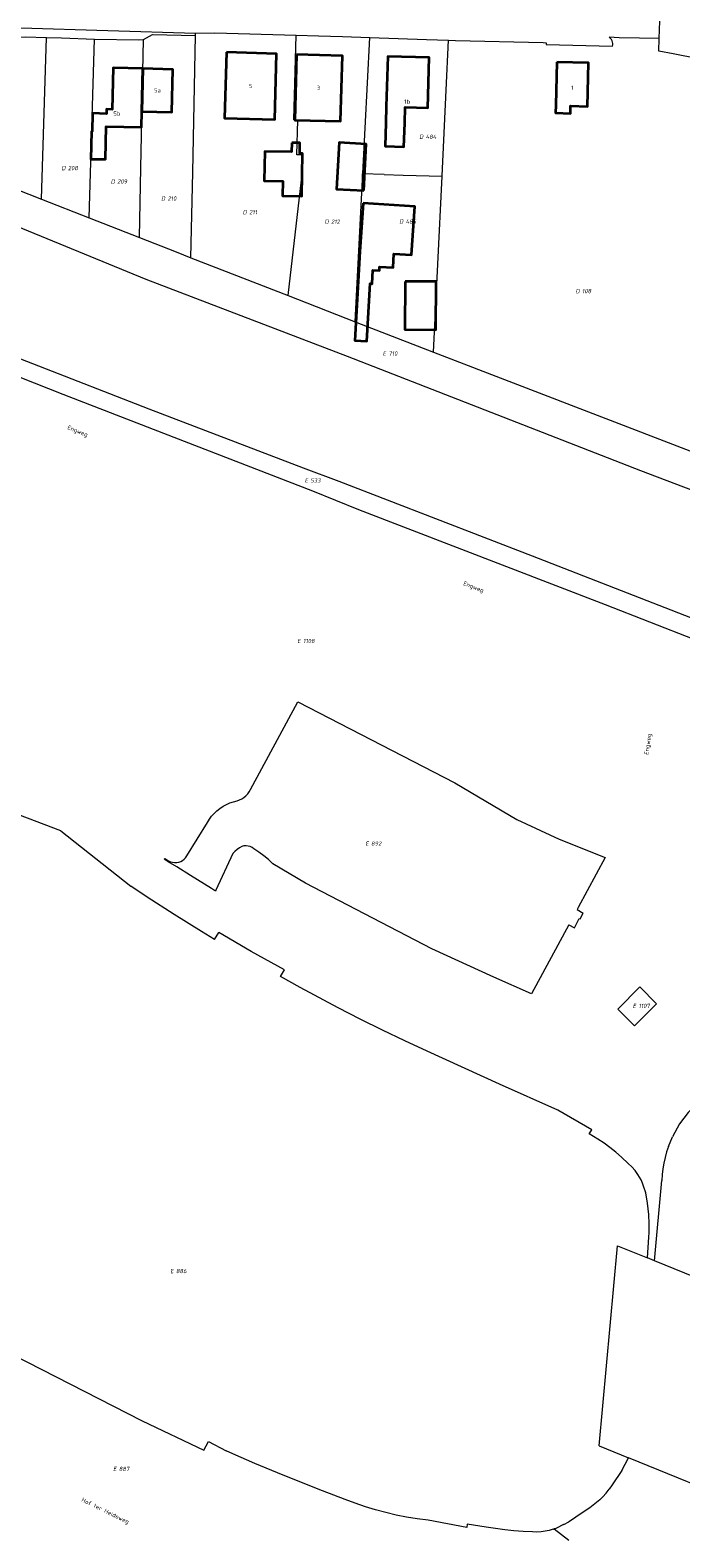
# Model space of a CAD drawing. Header units: metres. Extents: x 154139 to 157705, y 449770 to 453345.
# Tile 11 of 27: x 155913 to 156050, y 451809 to 452128. Entities that reach past the tile are written whole.
import ezdxf
from ezdxf.enums import TextEntityAlignment as Align
from ezdxf.lldxf.tags import DXFTag

# ---------------------------------------------------------------- set-up
doc = ezdxf.new("R2010")
doc.units = ezdxf.units.M
doc.layers.get('0').update_dxf_attribs({"linetype": 'CONTINUOUS'})
for name, color, linetype, lineweight in [('B-WE-KG-GRENS_PERCEEL-G', 150, 'KG-PERCEEL', 18), ('B-WE-KG-GRENS_PERCEEL-S', 150, 'CONTINUOUS', 25), ('B-WE-OG-BEBOUWING-G', 7, 'CONTINUOUS', 35), ('B-WE-OG-BEBOUWING_HUISNUMMER-T18', 10, 'CONTINUOUS', 18), ('B-WE-OG-BEBOUWING_STRAATNAAM-T18', 10, 'CONTINUOUS', 18)]:
    doc.layers.add(name, color=color, linetype=linetype, lineweight=lineweight)
doc.styles.add('NLCS-ISO', font='NLCS-ISO.ttf')
doc.styles.add('NLCS-ISO-M500-T18', font='NLCS-ISO.ttf', dxfattribs={"height": 0.9})
doc.styles.get("Standard").update_dxf_attribs({"font": 'NLCS-ISO.ttf'})
tags = doc.linetypes.add('KG-PERCEEL', pattern='A,5.5,-2,["P",Standard,S=1.8,R=0,X=-0.5,Y=-0.9],-2,5.5,-2,[5,NLCS.SHX,S=0.75,R=0,X=0,Y=0],-2', length=19).pattern_tags.tags
tags[6] = DXFTag(74, 10)

# ---------------------------------------------------------------- blocks, each defined once
blk = doc.blocks.new('SKG-PERCEELNUMMER-SO')
at = {"transparency": 33554687, "style": 'NLCS-ISO', "oblique": 10, "flags": 1}
for tag, p in [('GEMEENTECODE', (0, 2.55)), ('PERCEELGROOTTE', (0, -2.45))]:
    blk.add_attdef(tag, text='', height=1.8, dxfattribs=at).set_placement(p, align=Align.MIDDLE_CENTER)
at = {"transparency": 33554687, "style": 'NLCS-ISO', "oblique": 10}
blk.add_attdef('SECTIE', text='', height=1.8, dxfattribs=at).set_placement((-0.5, 0), align=Align.MIDDLE_RIGHT)
blk.add_attdef('PERCEELNUMMER', text='', height=1.8, dxfattribs=at).set_placement((0.5, 0), align=Align.MIDDLE_LEFT)

msp = doc.modelspace()

# ---------------------------------------------------------------- linework, layer by layer
at = {"layer": 'B-WE-KG-GRENS_PERCEEL-G', "transparency": 33554687, "flags": 128}
for points in [[(156045.713, 452125.972), (156046.019, 452135.186)], [(155891.432, 452126.499), (155892.025, 452128.768), (155928.955, 452127.625), (155947.52, 452127.109)], [(155891.432, 452126.499), (155901.903, 452126.365), (155906.378, 452126.111), (155911.527, 452126.307), (155915.933, 452126.177)], [(155914.894, 452091.971), (155915.933, 452126.177)], [(155915.933, 452126.177), (155919.129, 452126.082), (155926.098, 452125.84)], [(155924.975, 452088.015), (155926.098, 452125.84)], [(155926.098, 452125.84), (155935.538, 452125.697), (155936.486, 452125.721)], [(155935.637, 452083.832), (155935.941, 452098.579), (155936.486, 452125.721)], [(155936.486, 452125.721), (155938.423, 452126.8), (155947.494, 452126.628)], [(155946.544, 452079.56), (155946.97, 452097.686), (155947.494, 452126.628)], [(155947.494, 452126.628), (155947.497, 452126.767), (155947.52, 452127.109)], [(155947.52, 452127.109), (155951.571, 452127.137), (155968.808, 452126.656)], [(155967.114, 452071.544), (155969.974, 452096.058), (155970.01, 452101.314), (155968.936, 452101.329), (155969.187, 452108.691), (155968.331, 452108.713), (155968.808, 452126.656)], [(155968.808, 452126.656), (155973.525, 452126.524), (155978.617, 452126.37), (155984.406, 452126.167)], [(155982.91, 452097.406), (155984.406, 452126.167)], [(155984.406, 452126.167), (155996.422, 452125.746), (156001.054, 452125.612)], [(155999.714, 452096.902), (156000.586, 452115.048), (156001.054, 452125.612)], [(156001.054, 452125.612), (156002.571, 452125.568), (156021.109, 452125.103), (156021.743, 452125.075), (156021.727, 452124.708), (156035.805, 452124.341)], [(156045.713, 452125.972), (156041.508, 452126.043), (156037.214, 452126.14), (156035.078, 452126.248), (156035.568, 452125.762)], [(156035.805, 452124.341), (156035.861, 452124.633), (156035.865, 452124.93), (156035.816, 452125.224), (156035.716, 452125.504), (156035.568, 452125.762)], [(156078.504, 452116.017), (156077.428, 452116.497), (156073.578, 452117.66), (156066.249, 452119.392), (156053.983, 452121.689), (156048.649, 452122.716), (156045.623, 452123.26), (156045.713, 452125.972)], [(155891.723, 452101.062), (155914.894, 452091.971)], [(155981.345, 452065.998), (155982.838, 452096.012), (155982.904, 452097.286)], [(155982.904, 452097.286), (155982.91, 452097.406)], [(155987.477, 452097.149), (155982.904, 452097.286)], [(155987.477, 452097.149), (155991.475, 452097.029)], [(155991.475, 452097.029), (155999.708, 452096.782)], [(155997.917, 452059.539), (155999.708, 452096.782)], [(155999.708, 452096.782), (155999.714, 452096.902)], [(155891.041, 452093.856), (155937.009, 452075.024), (155979.607, 452058.726)], [(155914.894, 452091.971), (155924.975, 452088.015)], [(155924.975, 452088.015), (155935.637, 452083.832)], [(155935.637, 452083.832), (155943.454, 452080.764), (155946.544, 452079.56)], [(155946.544, 452079.56), (155967.114, 452071.544)], [(155967.114, 452071.544), (155981.345, 452065.998)], [(155970.373, 452034.973), (155937.678, 452047.506), (155888.366, 452066.672)], [(155981.345, 452065.998), (155997.917, 452059.539)], [(155887.973, 452062.949), (155894.728, 452060.394), (155919.448, 452050.633), (155947.306, 452039.828), (155972.277, 452030.221), (155982.037, 452026.21), (156034.23, 452006.153), (156052.999, 451998.775)], [(155979.607, 452058.726), (156041.734, 452034.47), (156072.581, 452022.78)], [(155997.917, 452059.539), (156051.283, 452039.034), (156075.349, 452029.863)], [(156073.225, 451995.107), (156065.804, 451998.082), (156018.843, 452016.356), (155977.916, 452032.192), (155970.373, 452034.973)], [(155959.136, 451966.93), (155969.164, 451985.504)], [(155969.164, 451985.504), (156002.456, 451968.369), (156015.579, 451960.638), (156024.504, 451956.427), (156034.216, 451952.563)], [(155919.035, 451958.222), (155899.216, 451965.692)], [(155956.314, 451964.569), (155956.829, 451964.74), (155957.319, 451964.974), (155957.775, 451965.267), (155958.191, 451965.615), (155958.56, 451966.013), (155958.877, 451966.453), (155959.136, 451966.93)], [(155950.021, 451959.988), (155950.447, 451960.668), (155950.929, 451961.309), (155951.463, 451961.906), (155952.047, 451962.457), (155952.674, 451962.956), (155953.342, 451963.4), (155954.045, 451963.786), (155954.778, 451964.111), (155955.536, 451964.373), (155956.314, 451964.569)], [(155945.676, 451952.88), (155950.021, 451959.988)], [(155919.035, 451958.222), (155933.845, 451946.485)], [(155941.83, 451951.855), (155942.229, 451951.667), (155942.652, 451951.543), (155943.089, 451951.486), (155943.53, 451951.498), (155943.963, 451951.578), (155944.379, 451951.724), (155944.768, 451951.933), (155945.118, 451952.2), (155945.424, 451952.518), (155945.676, 451952.88)], [(155955.427, 451953.397), (155951.853, 451945.61), (155951.74, 451945.457), (155950.895, 451945.978)], [(155957.319, 451954.901), (155956.8, 451954.587), (155956.309, 451954.23), (155955.85, 451953.832), (155955.427, 451953.397)], [(155959.861, 451954.398), (155959.497, 451954.665), (155959.091, 451954.865), (155958.658, 451954.991), (155958.208, 451955.04), (155957.758, 451955.009), (155957.319, 451954.901)], [(155963.893, 451951.242), (155962.958, 451952.12), (155961.971, 451952.941), (155960.938, 451953.701), (155959.861, 451954.398)], [(155946.46, 451948.759), (155943.551, 451950.596), (155941.737, 451951.675), (155940.908, 451952.22), (155941.016, 451952.38), (155941.83, 451951.855)], [(156018.66, 451923.702), (156010.703, 451927.222), (155997.534, 451933.204), (155970.821, 451947.135), (155963.893, 451951.242)], [(156034.216, 451952.563), (156028.537, 451942.003)], [(155937.306, 451944.144), (155933.845, 451946.485)], [(155950.895, 451945.978), (155946.46, 451948.759)], [(155943.003, 451940.497), (155937.306, 451944.144)], [(155948.777, 451936.899), (155943.003, 451940.497)], [(156028.537, 451942.003), (156028.289, 451941.543)], [(156028.289, 451941.543), (156029.597, 451940.793)], [(156028.951, 451939.573), (156029.597, 451940.793)], [(155951.513, 451935.195), (155948.777, 451936.899)], [(156026.547, 451938.315), (156018.66, 451923.702)], [(156026.547, 451938.315), (156027.727, 451937.696)], [(156027.727, 451937.696), (156028.774, 451939.664)], [(156028.774, 451939.664), (156028.951, 451939.573)], [(155951.513, 451935.195), (155952.439, 451936.681)], [(155966.325, 451928.797), (155959.292, 451932.682), (155952.439, 451936.681)], [(155965.522, 451927.367), (155966.325, 451928.797)], [(155969.665, 451925.037), (155965.522, 451927.367)], [(155977.731, 451920.699), (155969.665, 451925.037)], [(155982.398, 451918.313), (155977.731, 451920.699)], [(155987.09, 451915.992), (155982.398, 451918.313)], [(155991.811, 451913.733), (155987.09, 451915.992)], [(155996.564, 451911.538), (155991.811, 451913.733)], [(156011.911, 451904.565), (155996.564, 451911.538)], [(156024.241, 451899.06), (156011.911, 451904.565)], [(156031.44, 451894.88), (156024.241, 451899.06)], [(156054.667, 451901.203), (156051.831, 451898.547), (156049.984, 451896.165), (156048.506, 451893.444)], [(156030.882, 451894.074), (156031.44, 451894.88)], [(156032.669, 451892.944), (156030.882, 451894.074)], [(156034.018, 451892.054), (156032.669, 451892.944)], [(156047.647, 451891.387), (156048.506, 451893.444)], [(156035.26, 451891.157), (156034.018, 451892.054)], [(156036.529, 451890.157), (156035.26, 451891.157)], [(156037.721, 451889.13), (156036.529, 451890.157)], [(156039.117, 451887.783), (156037.721, 451889.13)], [(156047.647, 451891.387), (156047.255, 451890.226), (156046.923, 451889.045), (156046.654, 451887.849), (156046.448, 451886.641), (156046.305, 451885.423), (156046.226, 451884.2)], [(156039.876, 451887.039), (156039.117, 451887.783)], [(156040.569, 451886.259), (156039.876, 451887.039)], [(156041.196, 451885.447), (156040.569, 451886.259)], [(156041.539, 451884.879), (156041.196, 451885.447)], [(156041.848, 451884.289), (156041.539, 451884.879)], [(156042.136, 451883.626), (156041.848, 451884.289)], [(156042.372, 451882.97), (156042.136, 451883.626)], [(156042.827, 451881.531), (156042.372, 451882.97)], [(156044.714, 451867.155), (156046.226, 451884.2)], [(156043.224, 451879.374), (156042.827, 451881.531)], [(156043.499, 451876.986), (156043.224, 451879.374)], [(156043.581, 451875.016), (156043.499, 451876.986)], [(156043.483, 451872.184), (156043.558, 451873.145)], [(156043.558, 451873.145), (156043.581, 451875.016)], [(156032.958, 451827.993), (156036.878, 451870.349)], [(156036.878, 451870.349), (156043.2, 451867.772)], [(156043.2, 451867.772), (156043.483, 451872.184)], [(156044.714, 451867.155), (156043.2, 451867.772)], [(156068.501, 451857.461), (156044.714, 451867.155)], [(155908.762, 451847.297), (155936.237, 451833.3), (155949.265, 451827.045)], [(155949.265, 451827.045), (155950.238, 451828.884)], [(155950.238, 451828.884), (155953.978, 451826.905)], [(155955.384, 451826.293), (155953.978, 451826.905)], [(155960.102, 451824.268), (155955.384, 451826.293)], [(156032.958, 451827.993), (156039.159, 451825.466)], [(156037.766, 451822.805), (156039.159, 451825.466)], [(156064.52, 451815.132), (156039.159, 451825.466)], [(155964.855, 451822.287), (155960.102, 451824.268)], [(155969.618, 451820.361), (155964.855, 451822.287)], [(156037.766, 451822.805), (156035.706, 451819.711)], [(155974.392, 451818.49), (155969.618, 451820.361)], [(156034.455, 451818.001), (156035.089, 451818.813)], [(156035.706, 451819.711), (156035.089, 451818.813)], [(155979.21, 451816.659), (155974.392, 451818.49)], [(155981.347, 451815.837), (155979.21, 451816.659)], [(155983.479, 451815.1), (155981.347, 451815.837)], [(156033.147, 451816.581), (156030.986, 451814.901)], [(156033.147, 451816.581), (156033.774, 451817.227)], [(156034.455, 451818.001), (156033.774, 451817.227)], [(155985.634, 451814.437), (155983.479, 451815.1)], [(155987.778, 451813.856), (155985.634, 451814.437)], [(155989.974, 451813.34), (155987.778, 451813.856)], [(155992.219, 451812.893), (155989.974, 451813.34)], [(155994.445, 451812.53), (155992.219, 451812.893)], [(155996.741, 451812.234), (155994.445, 451812.53)], [(156027.57, 451812.53), (156026.527, 451811.899)], [(156028.564, 451813.218), (156027.57, 451812.53)], [(156030.986, 451814.901), (156028.564, 451813.218)], [(156004.971, 451810.676), (155996.741, 451812.234)], [(156005.055, 451811.392), (156004.971, 451810.676)], [(156009.074, 451810.796), (156005.055, 451811.392)], [(156011.014, 451810.473), (156009.074, 451810.796)], [(156012.992, 451810.203), (156011.014, 451810.473)], [(156014.918, 451809.999), (156012.992, 451810.203)], [(156016.909, 451809.848), (156014.918, 451809.999)], [(156018.855, 451809.759), (156016.909, 451809.848)], [(156019.788, 451809.733), (156018.873, 451809.758), (156018.855, 451809.759)], [(156020.689, 451809.779), (156019.788, 451809.733)], [(156021.558, 451809.894), (156020.719, 451809.781), (156020.689, 451809.779)], [(156022.401, 451810.071), (156021.558, 451809.894)], [(156023.253, 451810.32), (156022.401, 451810.071)], [(156023.253, 451810.32), (156023.297, 451810.337), (156023.482, 451810.41)], [(156023.741, 451810.511), (156023.482, 451810.41)], [(156023.482, 451810.41), (156026.57, 451808.007)], [(156023.741, 451810.511), (156023.928, 451810.585)], [(156025.476, 451811.347), (156025.453, 451811.335), (156023.928, 451810.585)], [(156025.476, 451811.347), (156026.527, 451811.899)]]:
    msp.add_lwpolyline(points, dxfattribs=at)
msp.add_lwpolyline([(156036.949, 451920.464), (156041.602, 451925.165), (156045.116, 451921.611), (156040.462, 451916.951)], close=True, dxfattribs=at)
at = {"layer": 'B-WE-OG-BEBOUWING-G', "transparency": 33554687, "flags": 128}
for points in [[(155954.051, 452123.042), (155953.656, 452109.083), (155964.28, 452108.782), (155964.675, 452122.741)], [(155968.9, 452122.586), (155968.531, 452108.708), (155978.233, 452108.45), (155978.602, 452122.328)], [(155991.805, 452108.024), (155991.908, 452111.452), (155996.671, 452111.309), (155996.99, 452121.924), (155988.228, 452122.187), (155987.91, 452111.572), (155987.807, 452108.144), (155987.657, 452103.146), (155991.655, 452103.026)], [(155925.56, 452100.388), (155928.459, 452100.398), (155928.632, 452107.366), (155936.1, 452107.179), (155936.183, 452110.535), (155936.363, 452119.588), (155930.08, 452119.744), (155929.862, 452110.959), (155928.672, 452110.988), (155928.649, 452110.048), (155925.71, 452110.121), (155925.615, 452106.303), (155925.518, 452106.305), (155925.342, 452100.388)], [(155936.363, 452119.588), (155936.183, 452110.535), (155942.511, 452110.379), (155942.735, 452119.43)], [(156024.045, 452120.982), (156023.809, 452111.818), (156023.763, 452110.197), (156026.882, 452110.11), (156026.926, 452111.692), (156030.493, 452111.592), (156030.752, 452120.793)], [(155967.891, 452103.908), (155967.852, 452101.95), (155962.2, 452102.062), (155962.075, 452095.802), (155966.005, 452095.724), (155965.944, 452092.651), (155970.01, 452092.569), (155970.19, 452101.591), (155969.571, 452101.603), (155969.616, 452103.873)], [(155983.131, 452093.772), (155983.643, 452103.614), (155977.903, 452103.913), (155977.39, 452094.071)], [(155983.012, 452091.117), (155982.33, 452080.859), (155981.27, 452062.002), (155983.814, 452061.859), (155984.5, 452074.061), (155984.888, 452074.039), (155985.05, 452076.918), (155986.446, 452076.84), (155986.489, 452077.606), (155989.362, 452077.445), (155989.531, 452080.38), (155993.271, 452080.132), (155993.954, 452090.39)], [(155991.923, 452074.544), (155991.86, 452064.349), (155998.383, 452064.308), (155998.447, 452074.503)]]:
    msp.add_lwpolyline(points, close=True, dxfattribs=at)

# ---------------------------------------------------------------- block references
at = {"layer": 'B-WE-KG-GRENS_PERCEEL-S', "transparency": 33554687, "xscale": 0.5, "yscale": 0.5, "zscale": 0.5}
for p, values in [((155996.001, 452105.165), {'PERCEELNUMMER': '484', 'SECTIE': 'D'}), ((155920.248, 452098.526), {'PERCEELNUMMER': '208', 'SECTIE': 'D'}), ((155930.688, 452095.692), {'PERCEELNUMMER': '209', 'SECTIE': 'D'}), ((155941.347, 452092.079), {'PERCEELNUMMER': '210', 'SECTIE': 'D'}), ((155958.623, 452089.199), {'PERCEELNUMMER': '211', 'SECTIE': 'D'}), ((155975.964, 452087.184), {'PERCEELNUMMER': '212', 'SECTIE': 'D'}), ((155991.763, 452087.215), {'PERCEELNUMMER': '485', 'SECTIE': 'D'}), ((156029.104, 452072.476), {'PERCEELNUMMER': '108', 'SECTIE': 'D'}), ((155988.126, 452059.271), {'PERCEELNUMMER': '710', 'SECTIE': 'E'}), ((155971.612, 452032.41), {'PERCEELNUMMER': '533', 'SECTIE': 'E'}), ((155970.057, 451998.403), {'PERCEELNUMMER': '1108', 'SECTIE': 'E'}), ((155984.441, 451955.495), {'PERCEELNUMMER': '892', 'SECTIE': 'E'}), ((156041.06, 451921.137), {'PERCEELNUMMER': '1107', 'SECTIE': 'E'}), ((155943.138, 451864.995), {'PERCEELNUMMER': '886', 'SECTIE': 'E'}), ((155931.042, 451823.107), {'PERCEELNUMMER': '887', 'SECTIE': 'E'})]:
    msp.add_blockref('SKG-PERCEELNUMMER-SO', p, dxfattribs=at).add_auto_attribs(values)

# ---------------------------------------------------------------- texts
at = {"layer": 'B-WE-OG-BEBOUWING_HUISNUMMER-T18', "transparency": 33554687, "style": 'NLCS-ISO-M500-T18'}
for s, p in [('5a', (155939.459, 452114.984)), ('5', (155959.166, 452115.912)), ('3', (155973.567, 452115.518)), ('1', (156027.258, 452115.546)), ('1b', (155992.324, 452112.607)), ('5b', (155930.853, 452110.066))]:
    msp.add_text(s, height=0.9, dxfattribs=at).set_placement(p, align=Align.MIDDLE)
at = {"layer": 'B-WE-OG-BEBOUWING_STRAATNAAM-T18', "transparency": 33554687, "style": 'NLCS-ISO-M500-T18'}
for s, rotation, p in [('Engweg', 338, (155922.533, 452042.742)), ('Engweg', 339, (156006.358, 452009.739)), ('Engweg', 82, (156043.413, 451976.548)), ('Hof ter Heideweg', 334, (155928.371, 451814.127))]:
    msp.add_text(s, height=0.9, rotation=rotation, dxfattribs=at).set_placement(p, align=Align.MIDDLE)

doc.saveas('drawing.dxf')
